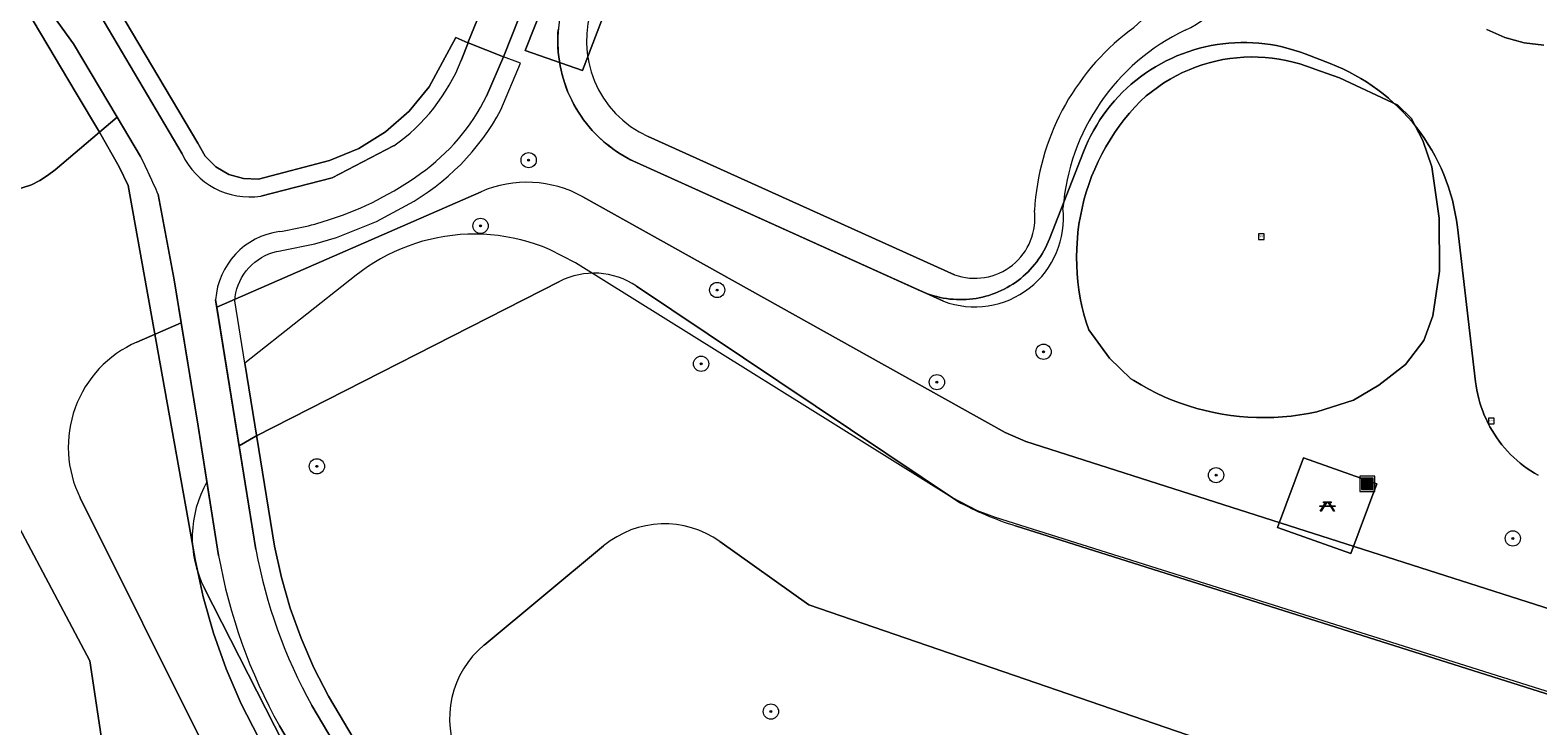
# Model space of a CAD drawing. Header units: metres. Extents: x 207466 to 209466, y 475780 to 477780.
# Tile 99 of 189: x 208272 to 208351, y 476613 to 476650. Entities that reach past the tile are written whole.
import ezdxf

# ---------------------------------------------------------------- set-up
doc = ezdxf.new("R2010")
doc.units = ezdxf.units.M
doc.layers.get('0').update_dxf_attribs({"color": 253, "linetype": 'CONTINUOUS'})
for name, color, linetype, lineweight in [('B-OG-WA-SLOOT_BOVENINSTEEK-G', 253, 'CONTINUOUS', 13), ('B-RO-FV-GELEIDING_WILDRASTER-G', 253, 'CONTINUOUS', 0), ('B-RO-IE-MEUBILAIR_WEGMEUBILAIR-S', 253, 'CONTINUOUS', 0), ('B-RO-OG-TERREIN_CULTUURSCHEIDING-GV', 253, 'CONTINUOUS', 0), ('B-RO-OG-TERREIN_ONBEGROEID-GV', 253, 'CONTINUOUS', 0), ('B-RO-VH-VERHARDING_BETON-GV', 253, 'CONTINUOUS', 0), ('B-RO-VH-VERHARDING_STRAATBAKSTEEN-GV', 253, 'CONTINUOUS', 0), ('B-RO-VH-VERHARDING_TEGEL-GV', 253, 'CONTINUOUS', 0), ('B-WE-KG-GRENS_PERCEEL-GV', 150, 'CONTINUOUS', 18), ('N-RO-IE-MEUBILAIR_WEGMEUBILAIR-S', 253, 'CONTINUOUS', 0), ('N-RO-VH-VERHARDING_BETON-GV', 253, 'CONTINUOUS', 0)]:
    doc.layers.add(name, color=color, linetype=linetype, lineweight=lineweight)
for name, color, linetype, lineweight, true_color in [('B-OG-WA-SLOOT_WATER-G', 7, 'CONTINUOUS', 0, 0x478c9a), ('B-RO-GR-BOOM-S', 7, 'CONTINUOUS', 0, 0x6d8a47), ('B-RO-GR-GRAS-GV', 7, 'CONTINUOUS', 0, 0x6d8a47), ('N-RO-GR-GRAS-GV', 7, 'CONTINUOUS', 0, 0x6d8a47)]:
    doc.layers.add(name, color=color, linetype=linetype, lineweight=lineweight, true_color=true_color)
doc.styles.add('NLCS-ISO', font='NLCS-ISO.ttf')

# ---------------------------------------------------------------- blocks, each defined once
blk = doc.blocks.new('SIE-WEG_AFVALBAK-SO1')
at = {"linetype": 'Continuous'}
blk.add_hatch(color=0, dxfattribs=at).paths.add_polyline_path([(-1.5, -1.5), (1.5, -1.5), (1.5, 1.5), (-1.5, 1.5)])
at = {"color": 0, "linetype": 'ByBlock', "lineweight": -2, "flags": 128}
for points in [[(-2, -2), (2, -2), (2, 2), (-2, 2), (-2, -2)], [(-1.5, -1.5), (1.5, -1.5), (1.5, 1.5), (-1.5, 1.5), (-1.5, -1.5)]]:
    blk.add_lwpolyline(points, dxfattribs=at)
blk = doc.blocks.new('SIE-WEG_SPEELTOESTEL-SO1')
at = {"lineweight": -2, "flags": 128}
blk.add_lwpolyline([(-0.75, -0.75), (0.75, -0.75), (0.75, 0.75), (-0.75, 0.75), (-0.75, -0.75)], dxfattribs=at)
at = {"lineweight": -2, "insert": (0, 0), "char_height": 0.45, "attachment_point": 5, "line_spacing_factor": 0.8, "style": 'NLCS-ISO'}
blk.add_mtext('{\\C256;SPT}', dxfattribs=at)
blk = doc.blocks.new('SIE-WEG_PICKNICKTAFEL-SO1')
at = {"color": 0, "linetype": 'ByBlock', "lineweight": -2, "extrusion": (0, 0, -1), "flags": 128}
blk.add_lwpolyline([(0.8892, -0.2), (1.6392, -1.4), (1.875, -1.4), (1.125, -0.2), (2, -0.2), (2, 0), (1, 0), (0.5, 0.8), (1, 0.8), (1, 1), (-1, 1), (-1, 0.8), (-0.5, 0.8), (-1, 0), (-2, 0), (-2, -0.2), (-1.125, -0.2), (-1.875, -1.4), (-1.6392, -1.4), (-0.8892, -0.2), (0.8892, -0.2)], dxfattribs=at)
at = {"color": 0, "linetype": 'ByBlock', "lineweight": -2, "flags": 128}
blk.add_lwpolyline([(-0.7642, 0), (0.7642, 0), (0.2642, 0.8), (-0.2642, 0.8), (-0.7642, 0)], dxfattribs=at)
blk = doc.blocks.new('SGR-BOOM_01-SO1')
at = {"linetype": 'Continuous'}
h = blk.add_hatch(color=0, dxfattribs=at)
edge = h.paths.add_edge_path()
edge.add_arc((0, 0), 0.25, 0, 360)
at = {"color": 0, "linetype": 'ByBlock', "lineweight": -2}
for radius in [2, 0.25]:
    blk.add_circle((0, 0), radius, dxfattribs=at)

msp = doc.modelspace()

# ---------------------------------------------------------------- linework, layer by layer
at = {"layer": 'B-OG-WA-SLOOT_BOVENINSTEEK-G', "flags": 128}
for points in [[(208320.22, 476636.762), (208304.174, 476644.014)], [(208303.556, 476642.647), (208319.651, 476635.373)]]:
    msp.add_lwpolyline(points, dxfattribs=at)
at = {"layer": 'B-OG-WA-SLOOT_BOVENINSTEEK-G'}
for centre, radius, start, end in [((208326.441, 476653.632), 5.037, 305.84318, 51.16641), ((208306.437, 476649.025), 6.999, 159.33385, 245.68868), ((208306.439, 476649.026), 5.5, 159.34929, 245.68429), ((208337.172, 476639.418), 12.774, 127.52553, 176.78345), ((208337.233, 476639.358), 11.354, 115.6709, 175.48928), ((208321.29, 476639.729), 4.654, 249.37662, 6.4417), ((208321.29, 476639.729), 3.154, 250.17011, 7.3921)]:
    msp.add_arc(centre, radius, start, end, dxfattribs=at)
at = {"layer": 'B-OG-WA-SLOOT_WATER-G', "flags": 128}
msp.add_lwpolyline([(208304.174, 476644.014), (208320.22, 476636.762)], dxfattribs=at)
at = {"layer": 'B-OG-WA-SLOOT_WATER-G'}
for centre, radius, start, end in [((208326.441, 476653.632), 5.037, 305.84318, 51.16641), ((208306.439, 476649.026), 5.5, 159.34929, 245.68429), ((208337.172, 476639.418), 12.774, 127.52553, 176.78345), ((208321.29, 476639.729), 3.154, 250.17011, 7.3921)]:
    msp.add_arc(centre, radius, start, end, dxfattribs=at)
at = {"layer": 'B-RO-FV-GELEIDING_WILDRASTER-G', "flags": 128}
msp.add_lwpolyline([(208183.771, 476785.135), (208195.448, 476764.336), (208258.537, 476647.11), (208264.152, 476636.677), (208268.422, 476628.742), (208274.921, 476616.515), (208275.671, 476611.501), (208276.687, 476604.119), (208277.475, 476598.046), (208277.839, 476592.2)], dxfattribs=at)
at = {"layer": 'B-RO-GR-GRAS-GV', "flags": 128}
for points in [[(208192.898, 476796.305), (208200.105, 476782.425), (208202.784, 476781.575), (208205.128, 476777.089), (208204.287, 476774.389), (208216.229, 476751.474), (208227.267, 476730.351), (208242.681, 476700.882), (208253.927, 476679.305), (208257.014, 476673.624), (208259.8, 476669.482), (208261.997, 476666.744), (208264.754, 476666.564), (208268.145, 476662.993), (208268.221, 476662.913), (208268.201, 476662.625), (208268.025, 476660.105), (208271.33, 476656.015), (208275.659, 476650.018), (208279.753, 476643.098)], [(208269.086, 476660.385), (208272.046, 476656.722), (208276.439, 476650.637), (208280.567, 476643.658), (208280.965, 476642.977), (208281.522, 476642.418), (208282.201, 476642.017), (208282.96, 476641.8), (208283.748, 476641.781), (208287.478, 476642.757), (208289.005, 476643.386), (208290.409, 476644.255), (208291.653, 476645.343), (208292.702, 476646.618), (208294.087, 476649.206), (208294.726, 476648.921), (208295.553, 476650.937), (208297.278, 476655.338), (208298.381, 476658.017), (208299.162, 476660.098), (208300.201, 476662.715), (208301.249, 476665.406), (208304.301, 476673.21), (208260.953, 476685.07)], [(208294.379, 476648.004), (208294.737, 476648.917), (208294.726, 476648.921), (208294.087, 476649.206), (208292.702, 476646.618), (208291.653, 476645.343), (208290.409, 476644.255), (208289.005, 476643.386), (208287.478, 476642.757), (208283.748, 476641.781), (208282.96, 476641.8), (208282.201, 476642.017), (208281.522, 476642.418), (208280.965, 476642.977), (208280.567, 476643.658), (208276.439, 476650.637), (208272.046, 476656.722), (208269.086, 476660.385)], [(208270.923, 476641.183), (208271.851, 476641.483), (208272.289, 476641.699), (208272.704, 476641.958), (208273.091, 476642.255), (208275.421, 476644.232), (208274.2, 476646.281), (208271.941, 476650.072), (208267.719, 476655.915)], [(208267.719, 476655.915), (208271.941, 476650.072), (208274.2, 476646.281), (208275.421, 476644.232), (208276.349, 476645.018), (208274.056, 476648.866), (208269.754, 476654.819)], [(208300.691, 476592.219), (208287.426, 476614.654), (208286.655, 476616.147), (208285.984, 476617.688), (208285.417, 476619.27), (208284.954, 476620.885), (208284.599, 476622.528), (208283.037, 476632.116), (208282.505, 476635.384), (208282.527, 476635.597), (208282.565, 476635.807), (208282.619, 476636.015), (208282.688, 476636.217), (208282.773, 476636.414), (208282.871, 476636.604), (208282.984, 476636.787), (208283.109, 476636.96), (208283.248, 476637.123), (208283.398, 476637.276), (208283.559, 476637.417), (208283.73, 476637.546), (208283.911, 476637.661), (208284.099, 476637.763), (208284.295, 476637.85), (208284.496, 476637.923), (208284.702, 476637.98), (208284.913, 476638.022), (208284.981, 476638.032), (208286.709, 476638.388), (208287.839, 476638.717), (208289.93, 476639.546), (208291.903, 476640.626), (208292.281, 476640.862), (208292.65, 476641.112), (208293.01, 476641.375), (208293.361, 476641.65), (208293.701, 476641.938), (208294.031, 476642.238), (208294.35, 476642.549), (208294.657, 476642.872), (208294.953, 476643.206), (208295.237, 476643.55), (208295.508, 476643.904), (208295.766, 476644.267), (208296.011, 476644.639), (208296.242, 476645.021), (208296.46, 476645.41), (208297.491, 476647.855), (208296.587, 476648.195), (208295.71, 476646.127)], [(208277.57, 476642.969), (208276.349, 476645.018), (208275.421, 476644.232), (208276.451, 476642.413), (208276.916, 476641.444), (208280.059, 476623.899), (208280.433, 476621.816), (208280.847, 476619.871), (208281.39, 476617.957), (208282.057, 476616.083), (208282.847, 476614.258), (208283.756, 476612.489), (208295.779, 476592.2), (208298.424, 476587.735), (208299.127, 476586.525), (208299.605, 476585.209), (208299.842, 476583.83), (208299.832, 476582.43), (208299.573, 476581.054), (208290.86, 476536.346)], [(208290.86, 476536.346), (208299.573, 476581.054), (208299.832, 476582.43), (208299.842, 476583.83), (208299.605, 476585.209), (208299.127, 476586.525), (208298.424, 476587.735), (208295.779, 476592.2), (208283.756, 476612.489), (208282.847, 476614.258), (208282.057, 476616.083), (208281.39, 476617.957), (208280.847, 476619.871), (208280.433, 476621.816), (208280.059, 476623.899), (208276.916, 476641.444), (208276.451, 476642.413), (208275.421, 476644.232), (208273.091, 476642.255), (208272.704, 476641.958), (208272.289, 476641.699), (208271.851, 476641.483), (208270.923, 476641.183)], [(208283.884, 476640.887), (208287.614, 476641.846), (208290.837, 476643.516)], [(208281.663, 476622.036), (208280.591, 476628.819), (208279.333, 476636.501), (208278.496, 476640.973)], [(208300.37, 476637.376), (208299.012, 476638.085), (208298.641, 476638.235), (208298.264, 476638.37), (208297.883, 476638.49), (208297.496, 476638.594), (208297.106, 476638.683), (208296.713, 476638.756), (208296.317, 476638.814), (208295.92, 476638.856), (208295.52, 476638.881), (208295.121, 476638.891), (208294.721, 476638.885), (208294.321, 476638.862), (208293.923, 476638.824), (208293.527, 476638.77), (208293.133, 476638.7), (208292.742, 476638.615), (208292.355, 476638.513), (208291.973, 476638.397), (208291.595, 476638.265), (208291.223, 476638.118), (208290.857, 476637.957), (208290.498, 476637.781), (208290.146, 476637.59), (208289.802, 476637.386), (208289.466, 476637.168), (208289.14, 476636.937), (208288.873, 476636.733), (208283.037, 476632.116), (208284.599, 476622.528), (208284.954, 476620.885), (208285.417, 476619.27), (208285.984, 476617.688), (208286.655, 476616.147), (208287.426, 476614.654), (208300.691, 476592.219)], [(208355.445, 476613.581), (208322.381, 476624.019), (208321.435, 476624.37), (208320.095, 476625.072), (208300.37, 476637.376)], [(208264.152, 476636.677), (208268.422, 476628.742), (208274.921, 476616.515), (208275.671, 476611.501), (208276.687, 476604.119), (208277.475, 476598.046), (208277.839, 476592.2), (208276.575, 476582.492), (208275.179, 476576.515), (208270.185, 476557.974), (208268.128, 476550.034), (208267.398, 476547.214), (208266.196, 476541.443), (208265.77, 476535.207), (208265.577, 476522.235), (208265.557, 476512.314), (208267.787, 476502.868), (208269.456, 476497.159)], [(208281.507, 476635.451), (208283.615, 476622.349)], [(208277.839, 476592.2), (208277.475, 476598.046), (208276.687, 476604.119), (208275.671, 476611.501), (208274.921, 476616.515), (208268.422, 476628.742)], [(208286.553, 476614.166), (208299.541, 476592.2)], [(208299.445, 476588.457), (208297.228, 476592.2), (208284.848, 476613.096)]]:
    msp.add_lwpolyline(points, dxfattribs=at)
at = {"layer": 'B-RO-GR-GRAS-GV'}
for centre, radius, start, end in [((208285.098, 476651.687), 9.986, 305.08351, 338.35437), ((208285.757, 476651.101), 11.126, 305.71191, 333.44442), ((208236.869, 476622.798), 45.425, 24.96438, 26.36238), ((208283.287, 476644.737), 3.896, 204.87379, 278.81292), ((208282.154, 476656.094), 17.283, 288.11501, 305.75014), ((208237.414, 476623.193), 44.764, 23.40197, 24.79997), ((208282.118, 476656.287), 17.478, 278.98303, 288.03106), ((208285.366, 476635.19), 3.868, 97.7106, 176.1342), ((208309.682, 476627.089), 26.494, 190.30619, 209.19384), ((208310.03, 476627.105), 28.817, 190.13118, 209.08712)]:
    msp.add_arc(centre, radius, start, end, dxfattribs=at)
at = {"layer": 'B-RO-OG-TERREIN_CULTUURSCHEIDING-GV', "flags": 128}
for points in [[(208301.371, 476657.739), (208304.256, 476656.717), (208300.736, 476647.474), (208297.733, 476648.526), (208301.371, 476657.739)], [(208301.371, 476657.739), (208297.733, 476648.526), (208300.736, 476647.474), (208304.256, 476656.717), (208301.371, 476657.739)], [(208340.405, 476647.089), (208343.459, 476645.648), (208344.157, 476644.974), (208344.766, 476643.794), (208345.238, 476642.425), (208345.623, 476639.724), (208345.652, 476636.942), (208345.301, 476634.607), (208344.818, 476633.304), (208343.858, 476632.049), (208342.471, 476630.962), (208341.142, 476630.183), (208339.217, 476629.571), (208338.772, 476629.481), (208338.324, 476629.406), (208337.874, 476629.347), (208337.423, 476629.303), (208336.97, 476629.276), (208336.516, 476629.265), (208336.062, 476629.27), (208335.609, 476629.29), (208335.156, 476629.327), (208334.706, 476629.38), (208334.257, 476629.448), (208333.811, 476629.532), (208333.368, 476629.632), (208332.929, 476629.748), (208332.495, 476629.879), (208332.065, 476630.025), (208331.641, 476630.186), (208331.222, 476630.362), (208330.811, 476630.552), (208330.406, 476630.757), (208330.008, 476630.977), (208329.619, 476631.21), (208329.476, 476631.3), (208328.36, 476632.379), (208327.263, 476633.866), (208327.129, 476634.277), (208327.011, 476634.693), (208326.908, 476635.112), (208326.821, 476635.535), (208326.75, 476635.961), (208326.694, 476636.39), (208326.654, 476636.82), (208326.631, 476637.251), (208326.623, 476637.683), (208326.631, 476638.115), (208326.696, 476638.976), (208326.752, 476639.405), (208326.824, 476639.831), (208326.911, 476640.254), (208327.014, 476640.673), (208327.133, 476641.089), (208327.267, 476641.499), (208327.416, 476641.905), (208327.58, 476642.304), (208327.759, 476642.698), (208327.952, 476643.084), (208328.159, 476643.463), (208328.381, 476643.834), (208328.616, 476644.197), (208328.864, 476644.55), (208329.125, 476644.895), (208329.398, 476645.229), (208329.684, 476645.553), (208329.981, 476645.866), (208330.265, 476646.144), (208331.207, 476646.823), (208331.523, 476647.016), (208331.848, 476647.196), (208332.18, 476647.361), (208332.519, 476647.512), (208332.864, 476647.649), (208333.214, 476647.77), (208333.57, 476647.876), (208333.93, 476647.967), (208334.293, 476648.042), (208334.659, 476648.101), (208335.027, 476648.144), (208335.397, 476648.172), (208335.768, 476648.183), (208336.139, 476648.179), (208336.51, 476648.159), (208336.879, 476648.122), (208337.246, 476648.07), (208337.611, 476648.002), (208337.972, 476647.918), (208338.33, 476647.819), (208338.682, 476647.704), (208339.03, 476647.575), (208339.063, 476647.562), (208340.405, 476647.089)], [(208342.358, 476625.796), (208341, 476622.131), (208337.158, 476623.496), (208338.516, 476627.161), (208342.358, 476625.796)]]:
    msp.add_lwpolyline(points, dxfattribs=at)
at = {"layer": 'B-RO-OG-TERREIN_ONBEGROEID-GV', "flags": 128}
msp.add_lwpolyline([(208340.405, 476647.089), (208339.063, 476647.562), (208339.03, 476647.575), (208338.682, 476647.704), (208338.33, 476647.819), (208337.972, 476647.918), (208337.611, 476648.002), (208337.246, 476648.07), (208336.879, 476648.122), (208336.51, 476648.159), (208336.139, 476648.179), (208335.768, 476648.183), (208335.397, 476648.172), (208335.027, 476648.144), (208334.659, 476648.101), (208334.293, 476648.042), (208333.93, 476647.967), (208333.57, 476647.876), (208333.214, 476647.77), (208332.864, 476647.649), (208332.519, 476647.512), (208332.18, 476647.361), (208331.848, 476647.196), (208331.523, 476647.016), (208331.207, 476646.823), (208330.265, 476646.144), (208329.981, 476645.866), (208329.684, 476645.553), (208329.398, 476645.229), (208329.125, 476644.895), (208328.864, 476644.55), (208328.616, 476644.197), (208328.381, 476643.834), (208328.159, 476643.463), (208327.952, 476643.084), (208327.759, 476642.698), (208327.58, 476642.304), (208327.416, 476641.905), (208327.267, 476641.499), (208327.133, 476641.089), (208327.014, 476640.673), (208326.911, 476640.254), (208326.824, 476639.831), (208326.752, 476639.405), (208326.696, 476638.976), (208326.631, 476638.115), (208326.623, 476637.683), (208326.631, 476637.251), (208326.654, 476636.82), (208326.694, 476636.39), (208326.75, 476635.961), (208326.821, 476635.535), (208326.908, 476635.112), (208327.011, 476634.693), (208327.129, 476634.277), (208327.263, 476633.866), (208328.36, 476632.379), (208329.476, 476631.3), (208329.619, 476631.21), (208330.008, 476630.977), (208330.406, 476630.757), (208330.811, 476630.552), (208331.222, 476630.362), (208331.641, 476630.186), (208332.065, 476630.025), (208332.495, 476629.879), (208332.929, 476629.748), (208333.368, 476629.632), (208333.811, 476629.532), (208334.257, 476629.448), (208334.706, 476629.38), (208335.156, 476629.327), (208335.609, 476629.29), (208336.062, 476629.27), (208336.516, 476629.265), (208336.97, 476629.276), (208337.423, 476629.303), (208337.874, 476629.347), (208338.324, 476629.406), (208338.772, 476629.481), (208339.217, 476629.571), (208341.142, 476630.183), (208342.471, 476630.962), (208343.858, 476632.049), (208344.818, 476633.304), (208345.301, 476634.607), (208345.652, 476636.942), (208345.623, 476639.724), (208345.238, 476642.425), (208344.766, 476643.794), (208344.157, 476644.974), (208343.459, 476645.648), (208340.405, 476647.089)], dxfattribs=at)
at = {"layer": 'B-RO-VH-VERHARDING_BETON-GV', "flags": 128}
for points in [[(208191.148, 476795.164), (208202.529, 476773.422), (208214.438, 476750.59), (208225.658, 476729.166), (208240.907, 476699.996), (208252.176, 476678.386), (208255.3, 476672.603), (208258.237, 476668.204), (208260.491, 476665.419), (208269.754, 476654.819), (208274.056, 476648.866), (208276.349, 476645.018), (208277.57, 476642.969)], [(208294.726, 476648.921), (208294.737, 476648.917), (208296.587, 476648.195), (208298.27, 476652.44), (208299.138, 476654.635), (208299.602, 476655.832), (208300.138, 476657.213), (208300.937, 476659.214), (208301.484, 476660.582), (208302.048, 476661.992), (208303.134, 476664.738), (208306.494, 476673.447), (208304.594, 476673.96), (208304.301, 476673.21), (208301.249, 476665.406), (208300.201, 476662.715), (208299.162, 476660.098), (208298.381, 476658.017), (208297.278, 476655.338), (208295.553, 476650.937), (208294.726, 476648.921)], [(208279.753, 476643.098), (208275.659, 476650.018), (208271.33, 476656.015)], [(208295.71, 476646.127), (208296.587, 476648.195), (208294.737, 476648.917), (208294.379, 476648.004)], [(208290.837, 476643.516), (208287.614, 476641.846), (208283.884, 476640.887)], [(208278.496, 476640.973), (208279.333, 476636.501), (208280.591, 476628.819), (208281.663, 476622.036)], [(208283.615, 476622.349), (208281.507, 476635.451)], [(208301.288, 476589.246), (208299.829, 476591.714), (208299.541, 476592.2), (208286.553, 476614.166)], [(208284.848, 476613.096), (208297.228, 476592.2), (208299.445, 476588.457)]]:
    msp.add_lwpolyline(points, dxfattribs=at)
at = {"layer": 'B-RO-VH-VERHARDING_BETON-GV'}
for centre, radius, start, end in [((208285.098, 476651.687), 9.986, 305.08351, 338.35437), ((208285.757, 476651.101), 11.126, 305.71191, 333.44442), ((208236.869, 476622.798), 45.425, 24.96438, 26.36238), ((208283.287, 476644.737), 3.896, 204.87379, 278.81292), ((208282.154, 476656.094), 17.283, 288.11501, 305.75014), ((208237.414, 476623.193), 44.764, 23.40197, 24.79997), ((208282.118, 476656.287), 17.478, 278.98303, 288.03106), ((208285.366, 476635.19), 3.868, 97.7106, 176.1342), ((208309.682, 476627.089), 26.494, 190.30619, 209.19384), ((208310.03, 476627.105), 28.817, 190.13118, 209.08712)]:
    msp.add_arc(centre, radius, start, end, dxfattribs=at)
at = {"layer": 'B-RO-VH-VERHARDING_STRAATBAKSTEEN-GV', "flags": 128}
msp.add_lwpolyline([(208348.126, 476649.628), (208349.075, 476649.2), (208350.079, 476648.925), (208351.114, 476648.809)], dxfattribs=at)
at = {"layer": 'B-RO-VH-VERHARDING_TEGEL-GV', "flags": 128}
msp.add_lwpolyline([(208342.358, 476625.796), (208338.516, 476627.161), (208337.158, 476623.496), (208341, 476622.131), (208342.358, 476625.796)], dxfattribs=at)
at = {"layer": 'B-WE-KG-GRENS_PERCEEL-GV'}
for points in [[(208299.465, 476649.631), (208299.448, 476649.392), (208299.44, 476649.152), (208299.44, 476648.912), (208299.448, 476648.673), (208299.464, 476648.434), (208299.488, 476648.195), (208299.521, 476647.958), (208299.561, 476647.721), (208299.61, 476647.487), (208299.667, 476647.254), (208299.731, 476647.023), (208299.804, 476646.794), (208299.884, 476646.568), (208299.972, 476646.345), (208300.068, 476646.126), (208300.171, 476645.909), (208300.281, 476645.696), (208300.399, 476645.488), (208300.523, 476645.283), (208300.655, 476645.082), (208300.794, 476644.887), (208300.939, 476644.696), (208301.09, 476644.51), (208301.248, 476644.33), (208301.412, 476644.155), (208301.581, 476643.985), (208301.757, 476643.822), (208301.938, 476643.665), (208302.124, 476643.514), (208302.315, 476643.369), (208302.511, 476643.231), (208302.712, 476643.1), (208302.917, 476642.976), (208303.126, 476642.859), (208303.339, 476642.749), (208303.556, 476642.647), (208318.49, 476635.898), (208318.649, 476635.829), (208318.809, 476635.767), (208318.972, 476635.709), (208319.137, 476635.658), (208319.304, 476635.612), (208319.472, 476635.572), (208319.641, 476635.537), (208319.811, 476635.509), (208319.983, 476635.486), (208320.155, 476635.47), (208320.327, 476635.459), (208320.5, 476635.454), (208320.672, 476635.456), (208320.845, 476635.463), (208321.017, 476635.476), (208321.189, 476635.495), (208321.36, 476635.52), (208321.53, 476635.551), (208321.698, 476635.588), (208321.866, 476635.631), (208322.032, 476635.679), (208322.196, 476635.733), (208322.358, 476635.793), (208322.518, 476635.858), (208322.675, 476635.929), (208322.83, 476636.005), (208322.983, 476636.086), (208323.132, 476636.173), (208323.278, 476636.265), (208323.421, 476636.361), (208323.561, 476636.463), (208323.697, 476636.57), (208323.829, 476636.681), (208323.958, 476636.796), (208324.082, 476636.916), (208324.202, 476637.04), (208324.318, 476637.168), (208324.429, 476637.301), (208324.536, 476637.436), (208324.638, 476637.576), (208324.735, 476637.719), (208324.827, 476637.865), (208324.913, 476638.014), (208324.995, 476638.167), (208325.071, 476638.322), (208325.142, 476638.479), (208325.208, 476638.639), (208326.989, 476643.21), (208327.108, 476643.5), (208327.237, 476643.786), (208327.375, 476644.067), (208327.524, 476644.343), (208327.682, 476644.613), (208327.849, 476644.878), (208328.025, 476645.137), (208328.21, 476645.39), (208328.404, 476645.636), (208328.607, 476645.875), (208328.817, 476646.107), (208329.036, 476646.331), (208329.262, 476646.548), (208329.495, 476646.757), (208329.736, 476646.957), (208329.984, 476647.149), (208330.238, 476647.332), (208330.498, 476647.507), (208330.764, 476647.672), (208331.036, 476647.828), (208331.313, 476647.974), (208331.595, 476648.11), (208331.881, 476648.237), (208332.172, 476648.354), (208332.467, 476648.46), (208332.765, 476648.556), (208333.066, 476648.642), (208333.371, 476648.717), (208333.677, 476648.781), (208333.986, 476648.835), (208334.296, 476648.878), (208334.608, 476648.91), (208334.92, 476648.931), (208335.233, 476648.942), (208335.547, 476648.941), (208335.86, 476648.93), (208336.172, 476648.907), (208336.484, 476648.874), (208336.794, 476648.83), (208337.102, 476648.776), (208337.409, 476648.71), (208337.712, 476648.634), (208338.013, 476648.547), (208338.311, 476648.45), (208338.606, 476648.343), (208339.923, 476647.836), (208340.253, 476647.703), (208340.579, 476647.558), (208340.9, 476647.402), (208341.215, 476647.236), (208341.525, 476647.059), (208341.828, 476646.871), (208342.124, 476646.673), (208342.414, 476646.466), (208342.697, 476646.248), (208342.972, 476646.021), (208343.239, 476645.785), (208343.498, 476645.54), (208343.748, 476645.287), (208343.99, 476645.025), (208344.223, 476644.755), (208344.446, 476644.477), (208344.66, 476644.192), (208344.864, 476643.899), (208345.058, 476643.6), (208345.242, 476643.295), (208345.415, 476642.983), (208345.578, 476642.666), (208345.73, 476642.343), (208345.87, 476642.016), (208346, 476641.683), (208346.118, 476641.347), (208346.225, 476641.007), (208346.32, 476640.663), (208346.403, 476640.317), (208346.475, 476639.967), (208346.534, 476639.616), (208346.582, 476639.263), (208347.536, 476631.15), (208347.566, 476630.926), (208347.605, 476630.702), (208347.651, 476630.48), (208347.704, 476630.259), (208347.766, 476630.041), (208347.835, 476629.825), (208347.911, 476629.611), (208347.995, 476629.4), (208348.086, 476629.193), (208348.185, 476628.988), (208348.29, 476628.787), (208348.403, 476628.59), (208348.522, 476628.397), (208348.648, 476628.208), (208348.78, 476628.024), (208348.919, 476627.845), (208349.064, 476627.67), (208349.215, 476627.501), (208349.372, 476627.337), (208349.534, 476627.178), (208349.702, 476627.026), (208349.875, 476626.879), (208350.053, 476626.738), (208350.236, 476626.604), (208350.424, 476626.476), (208350.616, 476626.355), (208350.812, 476626.241)], [(208350.812, 476626.241), (208350.616, 476626.355), (208350.424, 476626.476), (208350.236, 476626.604), (208350.053, 476626.738), (208349.875, 476626.879), (208349.702, 476627.026), (208349.534, 476627.178), (208349.372, 476627.337), (208349.215, 476627.501), (208349.064, 476627.67), (208348.919, 476627.845), (208348.78, 476628.024), (208348.648, 476628.208), (208348.522, 476628.397), (208348.403, 476628.59), (208348.29, 476628.787), (208348.185, 476628.988), (208348.086, 476629.193), (208347.995, 476629.4), (208347.911, 476629.611), (208347.835, 476629.825), (208347.766, 476630.041), (208347.704, 476630.259), (208347.651, 476630.48), (208347.605, 476630.702), (208347.566, 476630.926), (208347.536, 476631.15), (208346.582, 476639.263), (208346.534, 476639.616), (208346.475, 476639.967), (208346.403, 476640.317), (208346.32, 476640.663), (208346.225, 476641.007), (208346.118, 476641.347), (208346, 476641.683), (208345.87, 476642.016), (208345.73, 476642.343), (208345.578, 476642.666), (208345.415, 476642.983), (208345.242, 476643.295), (208345.058, 476643.6), (208344.864, 476643.899), (208344.66, 476644.192), (208344.446, 476644.477), (208344.223, 476644.755), (208343.99, 476645.025), (208343.748, 476645.287), (208343.498, 476645.54), (208343.239, 476645.785), (208342.972, 476646.021), (208342.697, 476646.248), (208342.414, 476646.466), (208342.124, 476646.673), (208341.828, 476646.871), (208341.525, 476647.059), (208341.215, 476647.236), (208340.9, 476647.402), (208340.579, 476647.558), (208340.253, 476647.703), (208339.923, 476647.836), (208338.606, 476648.343), (208338.311, 476648.45), (208338.013, 476648.547), (208337.712, 476648.634), (208337.409, 476648.71), (208337.102, 476648.776), (208336.794, 476648.83), (208336.484, 476648.874), (208336.172, 476648.907), (208335.86, 476648.93), (208335.547, 476648.941), (208335.233, 476648.942), (208334.92, 476648.931), (208334.608, 476648.91), (208334.296, 476648.878), (208333.986, 476648.835), (208333.677, 476648.781), (208333.371, 476648.717), (208333.066, 476648.642), (208332.765, 476648.556), (208332.467, 476648.46), (208332.172, 476648.354), (208331.881, 476648.237), (208331.595, 476648.11), (208331.313, 476647.974), (208331.036, 476647.828), (208330.764, 476647.672), (208330.498, 476647.507), (208330.238, 476647.332), (208329.984, 476647.149), (208329.736, 476646.957), (208329.495, 476646.757), (208329.262, 476646.548), (208329.036, 476646.331), (208328.817, 476646.107), (208328.607, 476645.875), (208328.404, 476645.636), (208328.21, 476645.39), (208328.025, 476645.137), (208327.849, 476644.878), (208327.682, 476644.613), (208327.524, 476644.343), (208327.375, 476644.067), (208327.237, 476643.786), (208327.108, 476643.5), (208326.989, 476643.21), (208325.208, 476638.639), (208325.142, 476638.479), (208325.071, 476638.322), (208324.995, 476638.167), (208324.913, 476638.014), (208324.827, 476637.865), (208324.735, 476637.719), (208324.638, 476637.576), (208324.536, 476637.436), (208324.429, 476637.301), (208324.318, 476637.168), (208324.202, 476637.04), (208324.082, 476636.916), (208323.958, 476636.796), (208323.829, 476636.681), (208323.697, 476636.57), (208323.561, 476636.463), (208323.421, 476636.361), (208323.278, 476636.265), (208323.132, 476636.173), (208322.983, 476636.086), (208322.83, 476636.005), (208322.675, 476635.929), (208322.518, 476635.858), (208322.358, 476635.793), (208322.196, 476635.733), (208322.032, 476635.679), (208321.866, 476635.631), (208321.698, 476635.588), (208321.53, 476635.551), (208321.36, 476635.52), (208321.189, 476635.495), (208321.017, 476635.476), (208320.845, 476635.463), (208320.672, 476635.456), (208320.5, 476635.454), (208320.327, 476635.459), (208320.155, 476635.47), (208319.983, 476635.486), (208319.811, 476635.509), (208319.641, 476635.537), (208319.472, 476635.572), (208319.304, 476635.612), (208319.137, 476635.658), (208318.972, 476635.709), (208318.809, 476635.767), (208318.649, 476635.829), (208318.49, 476635.898), (208303.556, 476642.647), (208303.339, 476642.749), (208303.126, 476642.859), (208302.917, 476642.976), (208302.712, 476643.1), (208302.511, 476643.231), (208302.315, 476643.369), (208302.124, 476643.514), (208301.938, 476643.665), (208301.757, 476643.822), (208301.581, 476643.985), (208301.412, 476644.155), (208301.248, 476644.33), (208301.09, 476644.51), (208300.939, 476644.696), (208300.794, 476644.887), (208300.655, 476645.082), (208300.523, 476645.283), (208300.399, 476645.488), (208300.281, 476645.696), (208300.171, 476645.909), (208300.068, 476646.126), (208299.972, 476646.345), (208299.884, 476646.568), (208299.804, 476646.794), (208299.731, 476647.023), (208299.667, 476647.254), (208299.61, 476647.487), (208299.561, 476647.721), (208299.521, 476647.958), (208299.488, 476648.195), (208299.464, 476648.434), (208299.448, 476648.673), (208299.44, 476648.912), (208299.44, 476649.152), (208299.448, 476649.392), (208299.465, 476649.631)]]:
    msp.add_lwpolyline(points, dxfattribs=at)
at = {"layer": 'N-RO-GR-GRAS-GV', "flags": 128}
for points in [[(208299.889, 476651.495), (208301.236, 476655.067), (208299.602, 476655.832), (208299.138, 476654.635), (208298.27, 476652.44), (208296.587, 476648.195), (208295.71, 476646.127)], [(208351.114, 476648.809), (208350.079, 476648.925), (208349.075, 476649.2), (208348.126, 476649.628)], [(208277.57, 476642.969), (208276.349, 476645.018), (208275.421, 476644.232), (208273.091, 476642.255), (208272.704, 476641.958), (208272.289, 476641.699), (208271.851, 476641.483), (208270.923, 476641.183)], [(208319.651, 476635.373), (208303.556, 476642.647)], [(208279.333, 476636.501), (208278.496, 476640.973)], [(208281.507, 476635.451), (208281.57, 476635.058), (208295.418, 476641.11)], [(208295.418, 476641.11), (208281.57, 476635.058), (208282.742, 476627.777), (208283.622, 476628.3), (208299.525, 476636.405)], [(208300.746, 476640.85), (208322.876, 476628.493), (208323.972, 476628.017), (208384.276, 476608.712)], [(208384.276, 476608.712), (208323.972, 476628.017), (208322.876, 476628.493), (208300.746, 476640.85)], [(208277.38, 476633.226), (208279.703, 476634.241), (208279.333, 476636.501)], [(208299.525, 476636.405), (208283.622, 476628.3), (208282.742, 476627.777)], [(208320.379, 476624.88), (208303.571, 476636.162)], [(208303.571, 476636.162), (208320.379, 476624.88)], [(208281.052, 476625.899), (208280.591, 476628.819), (208279.703, 476634.241), (208277.38, 476633.226)], [(208268.422, 476628.742), (208274.921, 476616.515), (208275.671, 476611.501), (208276.687, 476604.119), (208277.475, 476598.046), (208277.839, 476592.2), (208276.575, 476582.492), (208275.179, 476576.515), (208270.185, 476557.974)], [(208282.742, 476627.777), (208283.615, 476622.349)], [(208281.663, 476622.036), (208281.052, 476625.899)], [(208274.411, 476625.054), (208287.501, 476598.765)], [(208287.501, 476598.765), (208274.411, 476625.054)], [(208382.011, 476605.034), (208323.427, 476623.589)], [(208323.427, 476623.589), (208382.011, 476605.034)], [(208295.576, 476617.338), (208301.839, 476622.54)], [(208301.839, 476622.54), (208295.576, 476617.338)], [(208307.935, 476622.767), (208312.6, 476619.443), (208373.199, 476598.607)], [(208373.199, 476598.607), (208312.6, 476619.443), (208307.935, 476622.767)], [(208280.906, 476620.343), (208290.562, 476601.363)], [(208290.562, 476601.363), (208280.906, 476620.343)], [(208286.553, 476614.166), (208299.541, 476592.2), (208299.829, 476591.714), (208301.288, 476589.246)], [(208299.445, 476588.457), (208297.228, 476592.2), (208284.848, 476613.096)]]:
    msp.add_lwpolyline(points, dxfattribs=at)
at = {"layer": 'N-RO-GR-GRAS-GV'}
for centre, radius, start, end in [((208330.546, 476653.713), 4.486, 293.22852, 68.37444), ((208306.437, 476649.025), 6.999, 159.33385, 245.68868), ((208337.233, 476639.358), 11.354, 115.6709, 175.48928), ((208285.757, 476651.101), 11.126, 305.71191, 333.44442), ((208236.869, 476622.798), 45.425, 24.96438, 26.36238), ((208282.154, 476656.094), 17.283, 288.11501, 305.75014), ((208237.414, 476623.193), 44.764, 23.40197, 24.79997), ((208297.82, 476635.615), 5.997, 60.80059, 113.61191), ((208297.82, 476635.615), 5.997, 60.80059, 113.61191), ((208282.118, 476656.287), 17.478, 278.98303, 288.03106), ((208321.29, 476639.729), 4.654, 249.37662, 6.4417), ((208285.366, 476635.19), 3.868, 97.7106, 176.1342), ((208301.341, 476632.841), 4, 56.11966, 117.00631), ((208301.341, 476632.841), 4, 56.11966, 117.00631), ((208279.784, 476627.727), 6.001, 113.61391, 206.45253), ((208279.784, 476627.727), 6.001, 113.61391, 206.45253), ((208286.183, 476622.984), 5.901, 150.40068, 206.58879), ((208286.183, 476622.984), 5.901, 150.40068, 206.58879), ((208328.784, 476640.481), 17.721, 241.68563, 252.40358), ((208328.784, 476640.481), 17.721, 241.68563, 252.40358), ((208305.034, 476618.695), 4.999, 54.53542, 129.72972), ((208305.034, 476618.695), 4.999, 54.53542, 129.72972), ((208309.682, 476627.089), 26.494, 190.30619, 209.19384), ((208310.03, 476627.105), 28.817, 190.13118, 209.08712), ((208298.77, 476613.492), 5, 129.71094, 205.21317), ((208298.77, 476613.492), 5, 129.71094, 205.21317)]:
    msp.add_arc(centre, radius, start, end, dxfattribs=at)
at = {"layer": 'N-RO-VH-VERHARDING_BETON-GV', "flags": 128}
for points in [[(208279.753, 476643.098), (208275.659, 476650.018), (208271.33, 476656.015), (208268.025, 476660.105), (208268.201, 476662.625), (208268.221, 476662.913), (208268.145, 476662.993), (208264.754, 476666.564), (208261.997, 476666.744), (208259.8, 476669.482), (208257.014, 476673.624), (208253.927, 476679.305), (208242.681, 476700.882), (208227.267, 476730.351), (208216.229, 476751.474), (208204.287, 476774.389), (208205.128, 476777.089), (208202.784, 476781.575), (208200.105, 476782.425), (208192.898, 476796.305), (208190.718, 476800.472), (208185.818, 476798.724)], [(208191.148, 476795.164), (208202.529, 476773.422), (208214.438, 476750.59), (208225.658, 476729.166), (208240.907, 476699.996), (208252.176, 476678.386), (208255.3, 476672.603), (208258.237, 476668.204), (208260.491, 476665.419), (208269.754, 476654.819), (208274.056, 476648.866), (208276.349, 476645.018), (208277.57, 476642.969)], [(208295.71, 476646.127), (208296.587, 476648.195), (208294.737, 476648.917), (208294.379, 476648.004)], [(208290.837, 476643.516), (208287.614, 476641.846), (208283.884, 476640.887)], [(208278.496, 476640.973), (208279.333, 476636.501), (208279.703, 476634.241), (208280.591, 476628.819), (208281.052, 476625.899), (208281.663, 476622.036)], [(208283.615, 476622.349), (208282.742, 476627.777), (208281.57, 476635.058), (208281.507, 476635.451)], [(208301.288, 476589.246), (208299.829, 476591.714), (208299.541, 476592.2), (208286.553, 476614.166)], [(208284.848, 476613.096), (208297.228, 476592.2), (208299.445, 476588.457)]]:
    msp.add_lwpolyline(points, dxfattribs=at)
at = {"layer": 'N-RO-VH-VERHARDING_BETON-GV'}
for centre, radius, start, end in [((208285.098, 476651.687), 9.986, 305.08351, 338.35437), ((208285.757, 476651.101), 11.126, 305.71191, 333.44442), ((208236.869, 476622.798), 45.425, 24.96438, 26.36238), ((208283.287, 476644.737), 3.896, 204.87379, 278.81292), ((208282.154, 476656.094), 17.283, 288.11501, 305.75014), ((208237.414, 476623.193), 44.764, 23.40197, 24.79997), ((208282.118, 476656.287), 17.478, 278.98303, 288.03106), ((208285.366, 476635.19), 3.868, 97.7106, 176.1342), ((208309.682, 476627.089), 26.494, 190.30619, 209.19384), ((208310.03, 476627.105), 28.817, 190.13118, 209.08712)]:
    msp.add_arc(centre, radius, start, end, dxfattribs=at)

# ---------------------------------------------------------------- block references
at = {"layer": 'B-RO-GR-BOOM-S', "xscale": 0.2, "yscale": 0.2, "zscale": 0.2}
for p in [(208297.911, 476642.769), (208295.389, 476639.322), (208307.79, 476635.959), (208324.898, 476632.722), (208306.949, 476632.091), (208319.308, 476631.124), (208286.813, 476626.71), (208333.936, 476626.248), (208349.49, 476622.927), (208310.606, 476613.847)]:
    msp.add_blockref('SGR-BOOM_01-SO1', p, dxfattribs=at)
at = {"layer": 'B-RO-IE-MEUBILAIR_WEGMEUBILAIR-S', "xscale": 0.2, "yscale": 0.2, "zscale": 0.2}
for name, p in [('SIE-WEG_AFVALBAK-SO1', (208341.864, 476625.79)), ('SIE-WEG_PICKNICKTAFEL-SO1', (208339.775, 476624.644))]:
    msp.add_blockref(name, p, dxfattribs=at)
at = {"layer": 'N-RO-IE-MEUBILAIR_WEGMEUBILAIR-S', "xscale": 0.2, "yscale": 0.2, "zscale": 0.2}
for p in [(208336.31, 476638.759), (208348.368, 476629.089)]:
    msp.add_blockref('SIE-WEG_SPEELTOESTEL-SO1', p, dxfattribs=at)

doc.saveas('drawing.dxf')
